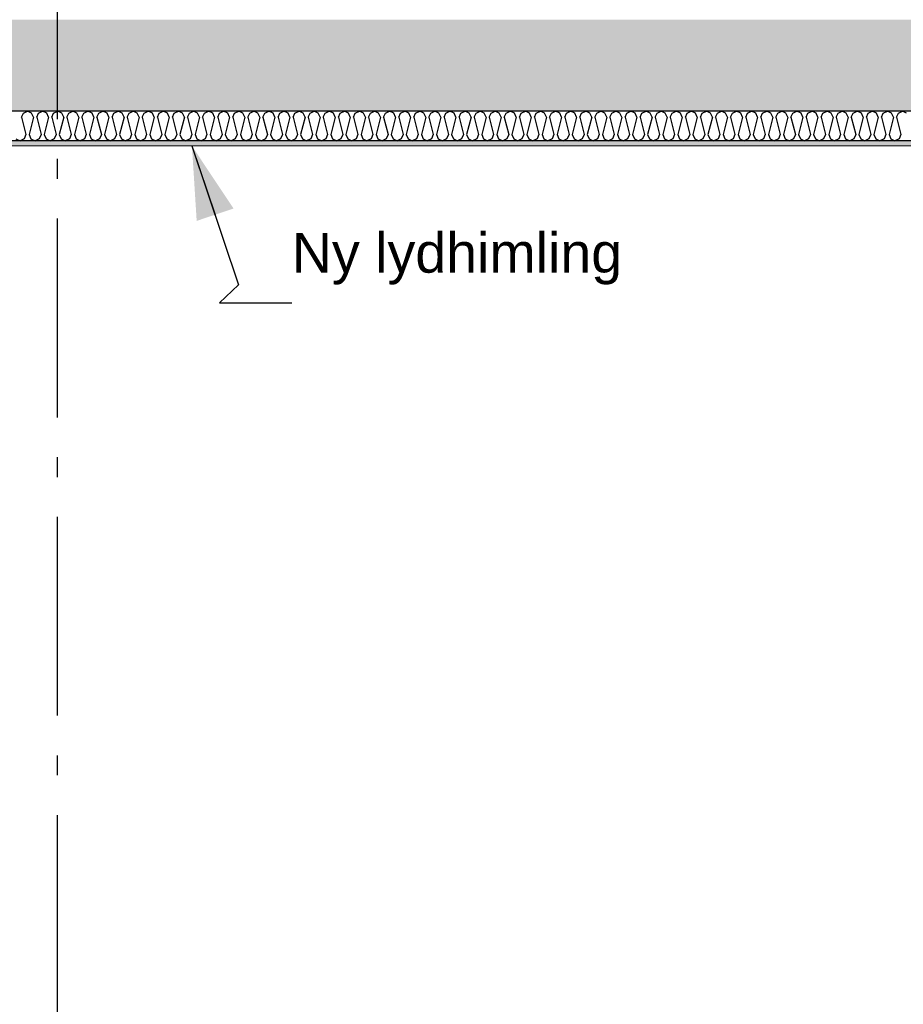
# Model space of a CAD drawing. Header units: millimetres. Extents: x -8544 to 51179, y -2070 to 23603.
# Tile 50 of 174: x 4723 to 6945, y 4374 to 6850. Entities that reach past the tile are written whole.
import ezdxf
from ezdxf.enums import TextEntityAlignment as Align

# ---------------------------------------------------------------- set-up
doc = ezdxf.new("R2010")
doc.units = ezdxf.units.MM
doc.header["$LTSCALE"] = 0.5
doc.header["$MEASUREMENT"] = 0
doc.linetypes.add('Akselinje', pattern=[1500, 1000, -200, 100, -200])
doc.linetypes.add('PLINE', pattern=[0])
doc.layers.add('236- Innvendig kledning og overflate(Nye konstruksjoner)', color=7, linetype='Continuous', lineweight=0)
for name, color, linetype in [('251- Frittbærende dekker', 7, 'Continuous'), ('251- Frittbærende dekker (Skravur)', 7, 'Continuous'), ('256- Faste himlinger og overflatebehandling (Skravur)(Nye konstruksjoner)', 7, 'Continuous'), ('256- Faste himlinger og overflatebehandling(Nye konstruksjoner)', 7, 'Continuous'), ('82-- Modullinjer', 7, 'Continuous'), ('832- Tekst bygning(Nye konstruksjoner)', 7, 'Continuous')]:
    doc.layers.add(name, color=color, linetype=linetype)
doc.styles.add('GENERATED_STYLE_1', font='arial.ttf')
doc.styles.add('GENERATED_STYLE_3', font='arial.ttf')
doc.dimstyles.new('GENERATED_STYLE__2', dxfattribs={"dimtxt": 0.18, "dimasz": 182.4, "dimexe": 0.18, "dimexo": 0.0625, "dimgap": 0, "dimtad": 0, "dimtih": 1, "dimtoh": 1, "dimdec": 4, "dimzin": 0, "dimdsep": 46, "dimcen": 0.09, "dimadec": 0, "dimazin": 0, "dimtfac": 1, "dimtdec": 4, "dimtmove": 0, "dimatfit": 3, "dimldrblk": 'ARROWHEAD_5', "dimfxl": 1, "dimtolj": 1, "dimtzin": 0, "dimarcsym": 0})

# ---------------------------------------------------------------- blocks, each defined once
blk = doc.blocks.new('*X70')
at = {"layer": '256- Faste himlinger og overflatebehandling (Skravur)(Nye konstruksjoner)', "linetype": 'PLINE'}
for p, q in [((4727.5, 6604.9), (4732.1, 6615.1)), ((4732.1, 6615.1), (4742.4, 6620)), ((4752.8, 6615.1), (4742.4, 6620)), ((4757.4, 6604.9), (4752.8, 6615.1)), ((4765.4, 6604.9), (4770, 6615.1)), ((4770, 6615.1), (4780.4, 6620)), ((4790.7, 6615.1), (4780.4, 6620)), ((4795.4, 6604.9), (4790.7, 6615.1)), ((4803.3, 6604.9), (4808, 6615.1)), ((4808, 6615.1), (4818.3, 6620)), ((4828.7, 6615.1), (4818.3, 6620)), ((4833.3, 6604.9), (4828.7, 6615.1)), ((4841.3, 6604.9), (4845.9, 6615.1)), ((4845.9, 6615.1), (4856.3, 6620)), ((4866.6, 6615.1), (4856.3, 6620)), ((4871.2, 6604.9), (4866.6, 6615.1)), ((4879.2, 6604.9), (4883.8, 6615.1)), ((4883.8, 6615.1), (4894.2, 6620)), ((4904.6, 6615.1), (4894.2, 6620)), ((4909.2, 6604.9), (4904.6, 6615.1)), ((4917.1, 6604.9), (4921.8, 6615.1)), ((4921.8, 6615.1), (4932.1, 6620)), ((4942.5, 6615.1), (4932.1, 6620)), ((4947.1, 6604.9), (4942.5, 6615.1)), ((4955.1, 6604.9), (4959.7, 6615.1)), ((4959.7, 6615.1), (4970.1, 6620)), ((4980.4, 6615.1), (4970.1, 6620)), ((4985.1, 6604.9), (4980.4, 6615.1)), ((4993, 6604.9), (4997.7, 6615.1)), ((4997.7, 6615.1), (5008, 6620)), ((5018.4, 6615.1), (5008, 6620)), ((5023, 6604.9), (5018.4, 6615.1)), ((5031, 6604.9), (5035.6, 6615.1)), ((5035.6, 6615.1), (5046, 6620)), ((5056.3, 6615.1), (5046, 6620)), ((5060.9, 6604.9), (5056.3, 6615.1)), ((5068.9, 6604.9), (5073.5, 6615.1)), ((5073.5, 6615.1), (5083.9, 6620)), ((5094.3, 6615.1), (5083.9, 6620)), ((5098.9, 6604.9), (5094.3, 6615.1)), ((5106.8, 6604.9), (5111.5, 6615.1)), ((5111.5, 6615.1), (5121.8, 6620)), ((5132.2, 6615.1), (5121.8, 6620)), ((5136.8, 6604.9), (5132.2, 6615.1)), ((5144.8, 6604.9), (5149.4, 6615.1)), ((5149.4, 6615.1), (5159.8, 6620)), ((5170.1, 6615.1), (5159.8, 6620)), ((5174.8, 6604.9), (5170.1, 6615.1)), ((5182.7, 6604.9), (5187.3, 6615.1)), ((5187.3, 6615.1), (5197.7, 6620)), ((5208.1, 6615.1), (5197.7, 6620)), ((5212.7, 6604.9), (5208.1, 6615.1)), ((5220.7, 6604.9), (5225.3, 6615.1)), ((5225.3, 6615.1), (5235.6, 6620)), ((5246, 6615.1), (5235.6, 6620)), ((5250.6, 6604.9), (5246, 6615.1)), ((5258.6, 6604.9), (5263.2, 6615.1)), ((5263.2, 6615.1), (5273.6, 6620)), ((5283.9, 6615.1), (5273.6, 6620)), ((5288.6, 6604.9), (5283.9, 6615.1)), ((5296.5, 6604.9), (5301.2, 6615.1)), ((5301.2, 6615.1), (5311.5, 6620)), ((5321.9, 6615.1), (5311.5, 6620)), ((5326.5, 6604.9), (5321.9, 6615.1)), ((5334.5, 6604.9), (5339.1, 6615.1)), ((5339.1, 6615.1), (5349.5, 6620)), ((5359.8, 6615.1), (5349.5, 6620)), ((5364.5, 6604.9), (5359.8, 6615.1)), ((5372.4, 6604.9), (5377, 6615.1)), ((5377, 6615.1), (5387.4, 6620)), ((5397.8, 6615.1), (5387.4, 6620)), ((5402.4, 6604.9), (5397.8, 6615.1)), ((5410.4, 6604.9), (5415, 6615.1)), ((5415, 6615.1), (5425.3, 6620)), ((5435.7, 6615.1), (5425.3, 6620)), ((5440.3, 6604.9), (5435.7, 6615.1)), ((5448.3, 6604.9), (5452.9, 6615.1)), ((5452.9, 6615.1), (5463.3, 6620)), ((5473.6, 6615.1), (5463.3, 6620)), ((5478.3, 6604.9), (5473.6, 6615.1)), ((5486.2, 6604.9), (5490.9, 6615.1)), ((5490.9, 6615.1), (5501.2, 6620)), ((5511.6, 6615.1), (5501.2, 6620)), ((5516.2, 6604.9), (5511.6, 6615.1)), ((5524.2, 6604.9), (5528.8, 6615.1)), ((5528.8, 6615.1), (5539.2, 6620)), ((5549.5, 6615.1), (5539.2, 6620)), ((5554.1, 6604.9), (5549.5, 6615.1)), ((5562.1, 6604.9), (5566.7, 6615.1)), ((5566.7, 6615.1), (5577.1, 6620)), ((5587.5, 6615.1), (5577.1, 6620)), ((5592.1, 6604.9), (5587.5, 6615.1)), ((5600.1, 6604.9), (5604.7, 6615.1)), ((5604.7, 6615.1), (5615, 6620)), ((5625.4, 6615.1), (5615, 6620)), ((5630, 6604.9), (5625.4, 6615.1)), ((5638, 6604.9), (5642.6, 6615.1)), ((5642.6, 6615.1), (5653, 6620)), ((5663.3, 6615.1), (5653, 6620)), ((5668, 6604.9), (5663.3, 6615.1)), ((5675.9, 6604.9), (5680.6, 6615.1)), ((5680.6, 6615.1), (5690.9, 6620)), ((5701.3, 6615.1), (5690.9, 6620)), ((5705.9, 6604.9), (5701.3, 6615.1)), ((5713.9, 6604.9), (5718.5, 6615.1)), ((5718.5, 6615.1), (5728.9, 6620)), ((5739.2, 6615.1), (5728.9, 6620)), ((5743.8, 6604.9), (5739.2, 6615.1)), ((5751.8, 6604.9), (5756.4, 6615.1)), ((5756.4, 6615.1), (5766.8, 6620)), ((5777.2, 6615.1), (5766.8, 6620)), ((5781.8, 6604.9), (5777.2, 6615.1)), ((5789.8, 6604.9), (5794.4, 6615.1)), ((5794.4, 6615.1), (5804.7, 6620)), ((5815.1, 6615.1), (5804.7, 6620)), ((5819.7, 6604.9), (5815.1, 6615.1)), ((5827.7, 6604.9), (5832.3, 6615.1)), ((5832.3, 6615.1), (5842.7, 6620)), ((5853, 6615.1), (5842.7, 6620)), ((5857.7, 6604.9), (5853, 6615.1)), ((5865.6, 6604.9), (5870.3, 6615.1)), ((5870.3, 6615.1), (5880.6, 6620)), ((5891, 6615.1), (5880.6, 6620)), ((5895.6, 6604.9), (5891, 6615.1)), ((5903.6, 6604.9), (5908.2, 6615.1)), ((5908.2, 6615.1), (5918.6, 6620)), ((5928.9, 6615.1), (5918.6, 6620)), ((5933.5, 6604.9), (5928.9, 6615.1)), ((5941.5, 6604.9), (5946.1, 6615.1)), ((5946.1, 6615.1), (5956.5, 6620)), ((5966.9, 6615.1), (5956.5, 6620)), ((5971.5, 6604.9), (5966.9, 6615.1)), ((5979.5, 6604.9), (5984.1, 6615.1)), ((5984.1, 6615.1), (5994.4, 6620)), ((6004.8, 6615.1), (5994.4, 6620)), ((6009.4, 6604.9), (6004.8, 6615.1)), ((6017.4, 6604.9), (6022, 6615.1)), ((6022, 6615.1), (6032.4, 6620)), ((6042.7, 6615.1), (6032.4, 6620)), ((6047.4, 6604.9), (6042.7, 6615.1)), ((6055.3, 6604.9), (6060, 6615.1)), ((6060, 6615.1), (6070.3, 6620)), ((6080.7, 6615.1), (6070.3, 6620)), ((6085.3, 6604.9), (6080.7, 6615.1)), ((6093.3, 6604.9), (6097.9, 6615.1)), ((6097.9, 6615.1), (6108.3, 6620)), ((6118.6, 6615.1), (6108.3, 6620)), ((6123.2, 6604.9), (6118.6, 6615.1)), ((6131.2, 6604.9), (6135.8, 6615.1)), ((6135.8, 6615.1), (6146.2, 6620)), ((6156.6, 6615.1), (6146.2, 6620)), ((6161.2, 6604.9), (6156.6, 6615.1)), ((6169.2, 6604.9), (6173.8, 6615.1)), ((6173.8, 6615.1), (6184.1, 6620)), ((6194.5, 6615.1), (6184.1, 6620)), ((6199.1, 6604.9), (6194.5, 6615.1)), ((6207.1, 6604.9), (6211.7, 6615.1)), ((6211.7, 6615.1), (6222.1, 6620)), ((6232.4, 6615.1), (6222.1, 6620)), ((6237.1, 6604.9), (6232.4, 6615.1)), ((6245, 6604.9), (6249.7, 6615.1)), ((6249.7, 6615.1), (6260, 6620)), ((6270.4, 6615.1), (6260, 6620)), ((6275, 6604.9), (6270.4, 6615.1)), ((6283, 6604.9), (6287.6, 6615.1)), ((6287.6, 6615.1), (6298, 6620)), ((6308.3, 6615.1), (6298, 6620)), ((6312.9, 6604.9), (6308.3, 6615.1)), ((6320.9, 6604.9), (6325.5, 6615.1)), ((6325.5, 6615.1), (6335.9, 6620)), ((6346.3, 6615.1), (6335.9, 6620)), ((6350.9, 6604.9), (6346.3, 6615.1)), ((6358.8, 6604.9), (6363.5, 6615.1)), ((6363.5, 6615.1), (6373.8, 6620)), ((6384.2, 6615.1), (6373.8, 6620)), ((6388.8, 6604.9), (6384.2, 6615.1)), ((6396.8, 6604.9), (6401.4, 6615.1)), ((6401.4, 6615.1), (6411.8, 6620)), ((6422.1, 6615.1), (6411.8, 6620)), ((6426.8, 6604.9), (6422.1, 6615.1)), ((6434.7, 6604.9), (6439.4, 6615.1)), ((6439.4, 6615.1), (6449.7, 6620)), ((6460.1, 6615.1), (6449.7, 6620)), ((6464.7, 6604.9), (6460.1, 6615.1)), ((6472.7, 6604.9), (6477.3, 6615.1)), ((6477.3, 6615.1), (6487.7, 6620)), ((6498, 6615.1), (6487.7, 6620)), ((6502.6, 6604.9), (6498, 6615.1)), ((6510.6, 6604.9), (6515.2, 6615.1)), ((6515.2, 6615.1), (6525.6, 6620)), ((6536, 6615.1), (6525.6, 6620)), ((6540.6, 6604.9), (6536, 6615.1)), ((6548.5, 6604.9), (6553.2, 6615.1)), ((6553.2, 6615.1), (6563.5, 6620)), ((6573.9, 6615.1), (6563.5, 6620)), ((6578.5, 6604.9), (6573.9, 6615.1)), ((6586.5, 6604.9), (6591.1, 6615.1)), ((6591.1, 6615.1), (6601.5, 6620)), ((6611.8, 6615.1), (6601.5, 6620)), ((6616.5, 6604.9), (6611.8, 6615.1)), ((6624.4, 6604.9), (6629, 6615.1)), ((6629, 6615.1), (6639.4, 6620)), ((6649.8, 6615.1), (6639.4, 6620)), ((6654.4, 6604.9), (6649.8, 6615.1)), ((6662.4, 6604.9), (6667, 6615.1)), ((6667, 6615.1), (6677.3, 6620)), ((6687.7, 6615.1), (6677.3, 6620)), ((6692.3, 6604.9), (6687.7, 6615.1)), ((6700.3, 6604.9), (6704.9, 6615.1)), ((6704.9, 6615.1), (6715.3, 6620)), ((6725.7, 6615.1), (6715.3, 6620)), ((6730.3, 6604.9), (6725.7, 6615.1)), ((6738.2, 6604.9), (6742.9, 6615.1)), ((6742.9, 6615.1), (6753.2, 6620)), ((6763.6, 6615.1), (6753.2, 6620)), ((6768.2, 6604.9), (6763.6, 6615.1)), ((6776.2, 6604.9), (6780.8, 6615.1)), ((6780.8, 6615.1), (6791.2, 6620)), ((6801.5, 6615.1), (6791.2, 6620)), ((6806.2, 6604.9), (6801.5, 6615.1)), ((6814.1, 6604.9), (6818.7, 6615.1)), ((6818.7, 6615.1), (6829.1, 6620)), ((6839.5, 6615.1), (6829.1, 6620)), ((6844.1, 6604.9), (6839.5, 6615.1)), ((6852.1, 6604.9), (6856.7, 6615.1)), ((6856.7, 6615.1), (6867, 6620)), ((6877.4, 6615.1), (6867, 6620)), ((6882, 6604.9), (6877.4, 6615.1)), ((6890, 6604.9), (6894.6, 6615.1)), ((6894.6, 6615.1), (6905, 6620)), ((6915.3, 6615.1), (6905, 6620)), ((6920, 6604.9), (6915.3, 6615.1)), ((6927.9, 6604.9), (6932.6, 6615.1)), ((6932.6, 6615.1), (6942.9, 6620)), ((6953.3, 6615.1), (6942.9, 6620)), ((4727.5, 6604.9), (4738.5, 6560.9)), ((4757.4, 6604.9), (4746.4, 6560.9)), ((4765.4, 6604.9), (4776.4, 6560.9)), ((4795.4, 6604.9), (4784.4, 6560.9)), ((4803.3, 6604.9), (4814.3, 6560.9)), ((4833.3, 6604.9), (4822.3, 6560.9)), ((4841.3, 6604.9), (4852.3, 6560.9)), ((4871.2, 6604.9), (4860.2, 6560.9)), ((4879.2, 6604.9), (4890.2, 6560.9)), ((4909.2, 6604.9), (4898.2, 6560.9)), ((4917.1, 6604.9), (4928.1, 6560.9)), ((4947.1, 6604.9), (4936.1, 6560.9)), ((4955.1, 6604.9), (4966.1, 6560.9)), ((4985.1, 6604.9), (4974.1, 6560.9)), ((4993, 6604.9), (5004, 6560.9)), ((5023, 6604.9), (5012, 6560.9)), ((5031, 6604.9), (5042, 6560.9)), ((5060.9, 6604.9), (5049.9, 6560.9)), ((5068.9, 6604.9), (5079.9, 6560.9)), ((5098.9, 6604.9), (5087.9, 6560.9)), ((5106.8, 6604.9), (5117.8, 6560.9)), ((5136.8, 6604.9), (5125.8, 6560.9)), ((5144.8, 6604.9), (5155.8, 6560.9)), ((5174.8, 6604.9), (5163.8, 6560.9)), ((5182.7, 6604.9), (5193.7, 6560.9)), ((5212.7, 6604.9), (5201.7, 6560.9)), ((5220.7, 6604.9), (5231.7, 6560.9)), ((5250.6, 6604.9), (5239.6, 6560.9)), ((5258.6, 6604.9), (5269.6, 6560.9)), ((5288.6, 6604.9), (5277.6, 6560.9)), ((5296.5, 6604.9), (5307.5, 6560.9)), ((5326.5, 6604.9), (5315.5, 6560.9)), ((5334.5, 6604.9), (5345.5, 6560.9)), ((5364.5, 6604.9), (5353.5, 6560.9)), ((5372.4, 6604.9), (5383.4, 6560.9)), ((5402.4, 6604.9), (5391.4, 6560.9)), ((5410.4, 6604.9), (5421.4, 6560.9)), ((5440.3, 6604.9), (5429.3, 6560.9)), ((5448.3, 6604.9), (5459.3, 6560.9)), ((5478.3, 6604.9), (5467.3, 6560.9)), ((5486.2, 6604.9), (5497.2, 6560.9)), ((5516.2, 6604.9), (5505.2, 6560.9)), ((5524.2, 6604.9), (5535.2, 6560.9)), ((5554.1, 6604.9), (5543.2, 6560.9)), ((5562.1, 6604.9), (5573.1, 6560.9)), ((5592.1, 6604.9), (5581.1, 6560.9)), ((5600.1, 6604.9), (5611.1, 6560.9)), ((5630, 6604.9), (5619, 6560.9)), ((5638, 6604.9), (5649, 6560.9)), ((5668, 6604.9), (5657, 6560.9)), ((5675.9, 6604.9), (5686.9, 6560.9)), ((5705.9, 6604.9), (5694.9, 6560.9)), ((5713.9, 6604.9), (5724.9, 6560.9)), ((5743.8, 6604.9), (5732.8, 6560.9)), ((5751.8, 6604.9), (5762.8, 6560.9)), ((5781.8, 6604.9), (5770.8, 6560.9)), ((5789.8, 6604.9), (5800.8, 6560.9)), ((5819.7, 6604.9), (5808.7, 6560.9)), ((5827.7, 6604.9), (5838.7, 6560.9)), ((5857.7, 6604.9), (5846.7, 6560.9)), ((5865.6, 6604.9), (5876.6, 6560.9)), ((5895.6, 6604.9), (5884.6, 6560.9)), ((5903.6, 6604.9), (5914.6, 6560.9)), ((5933.5, 6604.9), (5922.5, 6560.9)), ((5941.5, 6604.9), (5952.5, 6560.9)), ((5971.5, 6604.9), (5960.5, 6560.9)), ((5979.5, 6604.9), (5990.5, 6560.9)), ((6009.4, 6604.9), (5998.4, 6560.9)), ((6017.4, 6604.9), (6028.4, 6560.9)), ((6047.4, 6604.9), (6036.4, 6560.9)), ((6055.3, 6604.9), (6066.3, 6560.9)), ((6085.3, 6604.9), (6074.3, 6560.9)), ((6093.3, 6604.9), (6104.3, 6560.9)), ((6123.2, 6604.9), (6112.2, 6560.9)), ((6131.2, 6604.9), (6142.2, 6560.9)), ((6161.2, 6604.9), (6150.2, 6560.9)), ((6169.2, 6604.9), (6180.2, 6560.9)), ((6199.1, 6604.9), (6188.1, 6560.9)), ((6207.1, 6604.9), (6218.1, 6560.9)), ((6237.1, 6604.9), (6226.1, 6560.9)), ((6245, 6604.9), (6256, 6560.9)), ((6275, 6604.9), (6264, 6560.9)), ((6283, 6604.9), (6294, 6560.9)), ((6312.9, 6604.9), (6301.9, 6560.9)), ((6320.9, 6604.9), (6331.9, 6560.9)), ((6350.9, 6604.9), (6339.9, 6560.9)), ((6358.8, 6604.9), (6369.8, 6560.9)), ((6388.8, 6604.9), (6377.8, 6560.9)), ((6396.8, 6604.9), (6407.8, 6560.9)), ((6426.8, 6604.9), (6415.8, 6560.9)), ((6434.7, 6604.9), (6445.7, 6560.9)), ((6464.7, 6604.9), (6453.7, 6560.9)), ((6472.7, 6604.9), (6483.7, 6560.9)), ((6502.6, 6604.9), (6491.6, 6560.9)), ((6510.6, 6604.9), (6521.6, 6560.9)), ((6540.6, 6604.9), (6529.6, 6560.9)), ((6548.5, 6604.9), (6559.5, 6560.9)), ((6578.5, 6604.9), (6567.5, 6560.9)), ((6586.5, 6604.9), (6597.5, 6560.9)), ((6616.5, 6604.9), (6605.5, 6560.9)), ((6624.4, 6604.9), (6635.4, 6560.9)), ((6654.4, 6604.9), (6643.4, 6560.9)), ((6662.4, 6604.9), (6673.4, 6560.9)), ((6692.3, 6604.9), (6681.3, 6560.9)), ((6700.3, 6604.9), (6711.3, 6560.9)), ((6730.3, 6604.9), (6719.3, 6560.9)), ((6738.2, 6604.9), (6749.2, 6560.9)), ((6768.2, 6604.9), (6757.2, 6560.9)), ((6776.2, 6604.9), (6787.2, 6560.9)), ((6806.2, 6604.9), (6795.2, 6560.9)), ((6814.1, 6604.9), (6825.1, 6560.9)), ((6844.1, 6604.9), (6833.1, 6560.9)), ((6852.1, 6604.9), (6863.1, 6560.9)), ((6882, 6604.9), (6871, 6560.9)), ((6890, 6604.9), (6901, 6560.9)), ((6920, 6604.9), (6909, 6560.9)), ((6927.9, 6604.9), (6938.9, 6560.9)), ((4713.1, 6550.8), (4723.5, 6545)), ((4733.8, 6550.8), (4723.5, 6545)), ((4738.5, 6560.9), (4733.8, 6550.8)), ((4746.4, 6560.9), (4751, 6550.8)), ((4751, 6550.8), (4761.4, 6545)), ((4771.8, 6550.8), (4761.4, 6545)), ((4776.4, 6560.9), (4771.8, 6550.8)), ((4784.4, 6560.9), (4789, 6550.8)), ((4789, 6550.8), (4799.3, 6545)), ((4809.7, 6550.8), (4799.3, 6545)), ((4814.3, 6560.9), (4809.7, 6550.8)), ((4822.3, 6560.9), (4826.9, 6550.8)), ((4826.9, 6550.8), (4837.3, 6545)), ((4847.6, 6550.8), (4837.3, 6545)), ((4852.3, 6560.9), (4847.6, 6550.8)), ((4860.2, 6560.9), (4864.9, 6550.8)), ((4864.9, 6550.8), (4875.2, 6545)), ((4885.6, 6550.8), (4875.2, 6545)), ((4890.2, 6560.9), (4885.6, 6550.8)), ((4898.2, 6560.9), (4902.8, 6550.8)), ((4902.8, 6550.8), (4913.2, 6545)), ((4923.5, 6550.8), (4913.2, 6545)), ((4928.1, 6560.9), (4923.5, 6550.8)), ((4936.1, 6560.9), (4940.7, 6550.8)), ((4940.7, 6550.8), (4951.1, 6545)), ((4961.5, 6550.8), (4951.1, 6545)), ((4966.1, 6560.9), (4961.5, 6550.8)), ((4974.1, 6560.9), (4978.7, 6550.8)), ((4978.7, 6550.8), (4989, 6545)), ((4999.4, 6550.8), (4989, 6545)), ((5004, 6560.9), (4999.4, 6550.8)), ((5012, 6560.9), (5016.6, 6550.8)), ((5016.6, 6550.8), (5027, 6545)), ((5037.3, 6550.8), (5027, 6545)), ((5042, 6560.9), (5037.3, 6550.8)), ((5049.9, 6560.9), (5054.6, 6550.8)), ((5054.6, 6550.8), (5064.9, 6545)), ((5075.3, 6550.8), (5064.9, 6545)), ((5079.9, 6560.9), (5075.3, 6550.8)), ((5087.9, 6560.9), (5092.5, 6550.8)), ((5092.5, 6550.8), (5102.9, 6545)), ((5113.2, 6550.8), (5102.9, 6545)), ((5117.8, 6560.9), (5113.2, 6550.8)), ((5125.8, 6560.9), (5130.4, 6550.8)), ((5130.4, 6550.8), (5140.8, 6545)), ((5151.2, 6550.8), (5140.8, 6545)), ((5155.8, 6560.9), (5151.2, 6550.8)), ((5163.8, 6560.9), (5168.4, 6550.8)), ((5168.4, 6550.8), (5178.7, 6545)), ((5189.1, 6550.8), (5178.7, 6545)), ((5193.7, 6560.9), (5189.1, 6550.8)), ((5201.7, 6560.9), (5206.3, 6550.8)), ((5206.3, 6550.8), (5216.7, 6545)), ((5227, 6550.8), (5216.7, 6545)), ((5231.7, 6560.9), (5227, 6550.8)), ((5239.6, 6560.9), (5244.3, 6550.8)), ((5244.3, 6550.8), (5254.6, 6545)), ((5265, 6550.8), (5254.6, 6545)), ((5269.6, 6560.9), (5265, 6550.8)), ((5277.6, 6560.9), (5282.2, 6550.8)), ((5282.2, 6550.8), (5292.6, 6545)), ((5302.9, 6550.8), (5292.6, 6545)), ((5307.5, 6560.9), (5302.9, 6550.8)), ((5315.5, 6560.9), (5320.1, 6550.8)), ((5320.1, 6550.8), (5330.5, 6545)), ((5340.9, 6550.8), (5330.5, 6545)), ((5345.5, 6560.9), (5340.9, 6550.8)), ((5353.5, 6560.9), (5358.1, 6550.8)), ((5358.1, 6550.8), (5368.4, 6545)), ((5378.8, 6550.8), (5368.4, 6545)), ((5383.4, 6560.9), (5378.8, 6550.8)), ((5391.4, 6560.9), (5396, 6550.8)), ((5396, 6550.8), (5406.4, 6545)), ((5416.7, 6550.8), (5406.4, 6545)), ((5421.4, 6560.9), (5416.7, 6550.8)), ((5429.3, 6560.9), (5434, 6550.8)), ((5434, 6550.8), (5444.3, 6545)), ((5454.7, 6550.8), (5444.3, 6545)), ((5459.3, 6560.9), (5454.7, 6550.8)), ((5467.3, 6560.9), (5471.9, 6550.8)), ((5471.9, 6550.8), (5482.3, 6545)), ((5492.6, 6550.8), (5482.3, 6545)), ((5497.2, 6560.9), (5492.6, 6550.8)), ((5505.2, 6560.9), (5509.8, 6550.8)), ((5509.8, 6550.8), (5520.2, 6545)), ((5530.6, 6550.8), (5520.2, 6545)), ((5535.2, 6560.9), (5530.6, 6550.8)), ((5543.2, 6560.9), (5547.8, 6550.8)), ((5547.8, 6550.8), (5558.1, 6545)), ((5568.5, 6550.8), (5558.1, 6545)), ((5573.1, 6560.9), (5568.5, 6550.8)), ((5581.1, 6560.9), (5585.7, 6550.8)), ((5585.7, 6550.8), (5596.1, 6545)), ((5606.4, 6550.8), (5596.1, 6545)), ((5611.1, 6560.9), (5606.4, 6550.8)), ((5619, 6560.9), (5623.7, 6550.8)), ((5623.7, 6550.8), (5634, 6545)), ((5644.4, 6550.8), (5634, 6545)), ((5649, 6560.9), (5644.4, 6550.8)), ((5657, 6560.9), (5661.6, 6550.8)), ((5661.6, 6550.8), (5672, 6545)), ((5682.3, 6550.8), (5672, 6545)), ((5686.9, 6560.9), (5682.3, 6550.8)), ((5694.9, 6560.9), (5699.5, 6550.8)), ((5699.5, 6550.8), (5709.9, 6545)), ((5720.3, 6550.8), (5709.9, 6545)), ((5724.9, 6560.9), (5720.3, 6550.8)), ((5732.8, 6560.9), (5737.5, 6550.8)), ((5737.5, 6550.8), (5747.8, 6545)), ((5758.2, 6550.8), (5747.8, 6545)), ((5762.8, 6560.9), (5758.2, 6550.8)), ((5770.8, 6560.9), (5775.4, 6550.8)), ((5775.4, 6550.8), (5785.8, 6545)), ((5796.1, 6550.8), (5785.8, 6545)), ((5800.8, 6560.9), (5796.1, 6550.8)), ((5808.7, 6560.9), (5813.4, 6550.8)), ((5813.4, 6550.8), (5823.7, 6545)), ((5834.1, 6550.8), (5823.7, 6545)), ((5838.7, 6560.9), (5834.1, 6550.8)), ((5846.7, 6560.9), (5851.3, 6550.8)), ((5851.3, 6550.8), (5861.7, 6545)), ((5872, 6550.8), (5861.7, 6545)), ((5876.6, 6560.9), (5872, 6550.8)), ((5884.6, 6560.9), (5889.2, 6550.8)), ((5889.2, 6550.8), (5899.6, 6545)), ((5910, 6550.8), (5899.6, 6545)), ((5914.6, 6560.9), (5910, 6550.8)), ((5922.5, 6560.9), (5927.2, 6550.8)), ((5927.2, 6550.8), (5937.5, 6545)), ((5947.9, 6550.8), (5937.5, 6545)), ((5952.5, 6560.9), (5947.9, 6550.8)), ((5960.5, 6560.9), (5965.1, 6550.8)), ((5965.1, 6550.8), (5975.5, 6545)), ((5985.8, 6550.8), (5975.5, 6545)), ((5990.5, 6560.9), (5985.8, 6550.8)), ((5998.4, 6560.9), (6003, 6550.8)), ((6003, 6550.8), (6013.4, 6545)), ((6023.8, 6550.8), (6013.4, 6545)), ((6028.4, 6560.9), (6023.8, 6550.8)), ((6036.4, 6560.9), (6041, 6550.8)), ((6041, 6550.8), (6051.3, 6545)), ((6061.7, 6550.8), (6051.3, 6545)), ((6066.3, 6560.9), (6061.7, 6550.8)), ((6074.3, 6560.9), (6078.9, 6550.8)), ((6078.9, 6550.8), (6089.3, 6545)), ((6099.6, 6550.8), (6089.3, 6545)), ((6104.3, 6560.9), (6099.6, 6550.8)), ((6112.2, 6560.9), (6116.9, 6550.8)), ((6116.9, 6550.8), (6127.2, 6545)), ((6137.6, 6550.8), (6127.2, 6545)), ((6142.2, 6560.9), (6137.6, 6550.8)), ((6150.2, 6560.9), (6154.8, 6550.8)), ((6154.8, 6550.8), (6165.2, 6545)), ((6175.5, 6550.8), (6165.2, 6545)), ((6180.2, 6560.9), (6175.5, 6550.8)), ((6188.1, 6560.9), (6192.7, 6550.8)), ((6192.7, 6550.8), (6203.1, 6545)), ((6213.5, 6550.8), (6203.1, 6545)), ((6218.1, 6560.9), (6213.5, 6550.8)), ((6226.1, 6560.9), (6230.7, 6550.8)), ((6230.7, 6550.8), (6241, 6545)), ((6251.4, 6550.8), (6241, 6545)), ((6256, 6560.9), (6251.4, 6550.8)), ((6264, 6560.9), (6268.6, 6550.8)), ((6268.6, 6550.8), (6279, 6545)), ((6289.3, 6550.8), (6279, 6545)), ((6294, 6560.9), (6289.3, 6550.8)), ((6301.9, 6560.9), (6306.6, 6550.8)), ((6306.6, 6550.8), (6316.9, 6545)), ((6327.3, 6550.8), (6316.9, 6545)), ((6331.9, 6560.9), (6327.3, 6550.8)), ((6339.9, 6560.9), (6344.5, 6550.8)), ((6344.5, 6550.8), (6354.9, 6545)), ((6365.2, 6550.8), (6354.9, 6545)), ((6369.8, 6560.9), (6365.2, 6550.8)), ((6377.8, 6560.9), (6382.4, 6550.8)), ((6382.4, 6550.8), (6392.8, 6545)), ((6403.2, 6550.8), (6392.8, 6545)), ((6407.8, 6560.9), (6403.2, 6550.8)), ((6415.8, 6560.9), (6420.4, 6550.8)), ((6420.4, 6550.8), (6430.7, 6545)), ((6441.1, 6550.8), (6430.7, 6545)), ((6445.7, 6560.9), (6441.1, 6550.8)), ((6453.7, 6560.9), (6458.3, 6550.8)), ((6458.3, 6550.8), (6468.7, 6545)), ((6479, 6550.8), (6468.7, 6545)), ((6483.7, 6560.9), (6479, 6550.8)), ((6491.6, 6560.9), (6496.3, 6550.8)), ((6496.3, 6550.8), (6506.6, 6545)), ((6517, 6550.8), (6506.6, 6545)), ((6521.6, 6560.9), (6517, 6550.8)), ((6529.6, 6560.9), (6534.2, 6550.8)), ((6534.2, 6550.8), (6544.6, 6545)), ((6554.9, 6550.8), (6544.6, 6545)), ((6559.5, 6560.9), (6554.9, 6550.8)), ((6567.5, 6560.9), (6572.1, 6550.8)), ((6572.1, 6550.8), (6582.5, 6545)), ((6592.9, 6550.8), (6582.5, 6545)), ((6597.5, 6560.9), (6592.9, 6550.8)), ((6605.5, 6560.9), (6610.1, 6550.8)), ((6610.1, 6550.8), (6620.4, 6545)), ((6630.8, 6550.8), (6620.4, 6545)), ((6635.4, 6560.9), (6630.8, 6550.8)), ((6643.4, 6560.9), (6648, 6550.8)), ((6648, 6550.8), (6658.4, 6545)), ((6668.7, 6550.8), (6658.4, 6545)), ((6673.4, 6560.9), (6668.7, 6550.8)), ((6681.3, 6560.9), (6686, 6550.8)), ((6686, 6550.8), (6696.3, 6545)), ((6706.7, 6550.8), (6696.3, 6545)), ((6711.3, 6560.9), (6706.7, 6550.8)), ((6719.3, 6560.9), (6723.9, 6550.8)), ((6723.9, 6550.8), (6734.3, 6545)), ((6744.6, 6550.8), (6734.3, 6545)), ((6749.2, 6560.9), (6744.6, 6550.8)), ((6757.2, 6560.9), (6761.8, 6550.8)), ((6761.8, 6550.8), (6772.2, 6545)), ((6782.6, 6550.8), (6772.2, 6545)), ((6787.2, 6560.9), (6782.6, 6550.8)), ((6795.2, 6560.9), (6799.8, 6550.8)), ((6799.8, 6550.8), (6810.1, 6545)), ((6820.5, 6550.8), (6810.1, 6545)), ((6825.1, 6560.9), (6820.5, 6550.8)), ((6833.1, 6560.9), (6837.7, 6550.8)), ((6837.7, 6550.8), (6848.1, 6545)), ((6858.4, 6550.8), (6848.1, 6545)), ((6863.1, 6560.9), (6858.4, 6550.8)), ((6871, 6560.9), (6875.7, 6550.8)), ((6875.7, 6550.8), (6886, 6545)), ((6896.4, 6550.8), (6886, 6545)), ((6901, 6560.9), (6896.4, 6550.8)), ((6909, 6560.9), (6913.6, 6550.8)), ((6913.6, 6550.8), (6924, 6545)), ((6934.3, 6550.8), (6924, 6545)), ((6938.9, 6560.9), (6934.3, 6550.8))]:
    blk.add_line(p, q, dxfattribs=at)
blk = doc.blocks.new('Standard grid marker[4]', base_point=(4816.9, 12550))
at = {"layer": '82-- Modullinjer', "linetype": 'Akselinje'}
blk.add_line((4816.9, 12350), (4816.9, 1550), dxfattribs=at)
at = {"layer": '82-- Modullinjer', "style": 'GENERATED_STYLE_1'}
for tag, p in [('AC_MarkerText_1_0', (4816.9, 12887.5)), ('AC_MarkerText_1_1', (4816.9, 1187.5))]:
    blk.add_attdef(tag, text='', height=175, rotation=360, dxfattribs=at).set_placement(p, align=Align.TOP_CENTER)
blk = doc.blocks.new('ARROWHEAD_5')
at = {"linetype": 'Continuous'}
blk.add_hatch(color=256, dxfattribs=at).paths.add_polyline_path([(-1, 0.2679), (0, 0), (-1, -0.2679)])
blk.add_line((0, 0), (-1, 0), dxfattribs=at)

msp = doc.modelspace()

# ---------------------------------------------------------------- hatches: boundary and pattern name
at = {"layer": '251- Frittbærende dekker (Skravur)', "linetype": 'Continuous'}
h = msp.add_hatch(dxfattribs=at)
h.set_pattern_fill('Betong_strukturell', color=256, style=0, pattern_type=2)
h.set_pattern_definition([(0, (0, 0), (0, 311.769), [30, -150]), (0, (90, 155.9), (0, 311.769), [30, -150]), (60, (0, 0), (-270, 155.8846), [30, -150]), (60, (180, 0), (-270, 155.8846), [30, -150]), (120, (30, 0), (270, 155.8846), [30, -150]), (120, (210, 0), (270, 155.8846), [30, -150]), (0, (0, 30), (0, 60), [0, -60, 0, -90]), (45, (30, 30), (-42.4264, 42.4264), [0, -45, 0, -75])])
h.paths.add_polyline_path([(-4683.1, 6620), (12116.9, 6620), (12116.9, 6850), (-4683.1, 6850)])
at = {"layer": '256- Faste himlinger og overflatebehandling (Skravur)(Nye konstruksjoner)', "linetype": 'Continuous'}
h = msp.add_hatch(dxfattribs=at)
h.set_pattern_fill('Gips', color=256, style=0, pattern_type=2)
h.set_pattern_definition([(0, (0, 0), (0, 86.60254), [0, -50]), (0, (25, 43.3), (0, 86.60254), [0, -50])])
h.paths.add_polyline_path([(191.9, 6532.5), (11911.9, 6532.5), (11911.9, 6545), (191.9, 6545)])

# ---------------------------------------------------------------- linework, layer by layer
at = {"layer": '236- Innvendig kledning og overflate(Nye konstruksjoner)', "linetype": 'PLINE'}
msp.add_line((11911.9, 6532.5), (191.9, 6532.5), dxfattribs=at)
at = {"layer": '251- Frittbærende dekker', "linetype": 'PLINE', "flags": 128}
msp.add_lwpolyline([(11911.9, 6620), (191.9, 6620), (179.4, 6620), (166.9, 6620), (46.9, 6620), (34.4, 6620), (21.9, 6620), (-2208.1, 6620), (-2220.6, 6620), (-2233.1, 6620), (-2353.1, 6620), (-2365.6, 6620), (-2378.1, 6620), (-4633.1, 6620), (-4681.1, 6620), (-4683.1, 6620)], dxfattribs=at)
at = {"layer": '256- Faste himlinger og overflatebehandling(Nye konstruksjoner)', "linetype": 'PLINE'}
msp.add_line((11911.9, 6545), (191.9, 6545), dxfattribs=at)

# ---------------------------------------------------------------- block references
at = {"layer": '256- Faste himlinger og overflatebehandling(Nye konstruksjoner)'}
msp.add_blockref('*X70', (0, 0), dxfattribs=at)
at = {"layer": '82-- Modullinjer', "linetype": 'PLINE'}
msp.add_blockref('Standard grid marker[4]', (4816.9, 12550), dxfattribs=at)

# ---------------------------------------------------------------- texts
at = {"layer": '832- Tekst bygning(Nye konstruksjoner)', "linetype": 'Continuous', "insert": (5407.2, 6183.7), "char_height": 100, "attachment_point": 7, "style": 'GENERATED_STYLE_3'}
msp.add_mtext('\\A1;{\\pql;\\fArial|b0|i0|c0|p0;\\W1.000000;Ny \\fArial|b0|i0|c0|p0;\\W1.000000;lydhimling}', dxfattribs=at)

# ---------------------------------------------------------------- leaders
at = {"layer": '832- Tekst bygning(Nye konstruksjoner)', "linetype": 'PLINE', "annotation_type": 0, "has_hookline": 1, "hookline_direction": 0, "text_width": 810}
msp.add_leader([(5155.9, 6532.5), (5273.4, 6183.7), (5224.8, 6138.2), (5407.2, 6138.2)], dimstyle='GENERATED_STYLE__2', dxfattribs=at)

doc.saveas('drawing.dxf')
